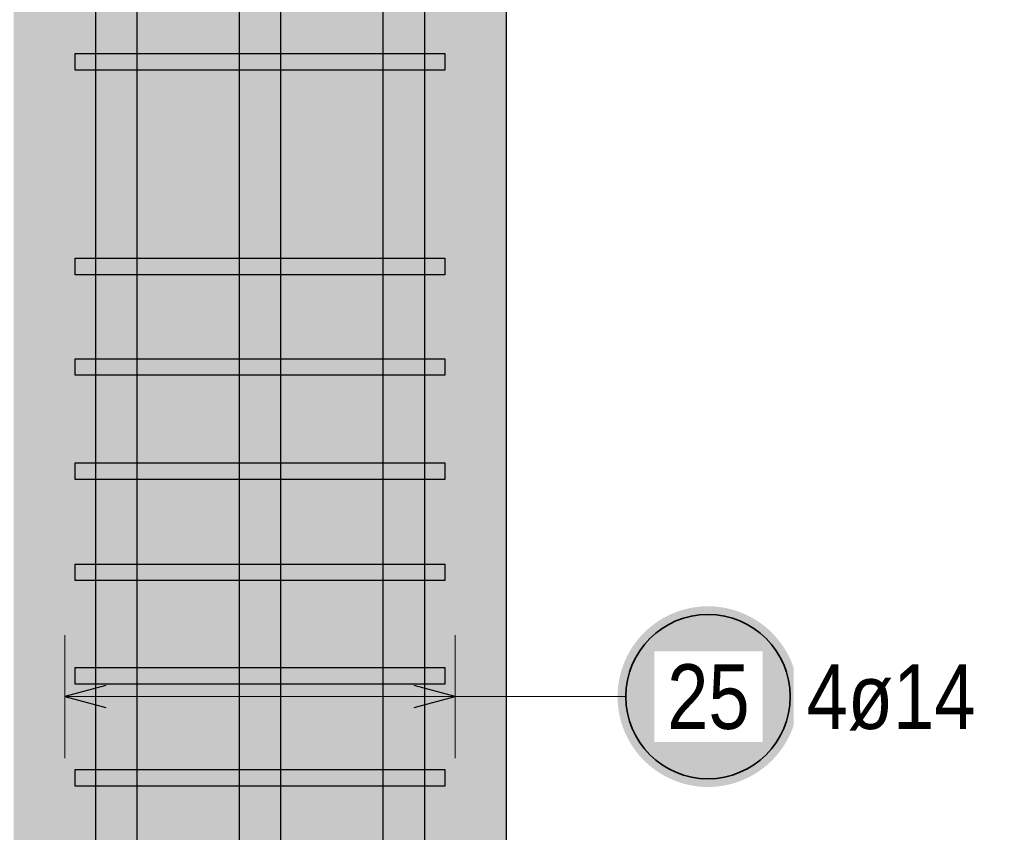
# Model space of a CAD drawing. Header units: millimetres. Extents: x -4 to 113, y -17 to 52.
# Tile 54 of 91: x 69.78 to 72.18, y 7.72 to 9.7. Entities that reach past the tile are written whole.
import ezdxf

# ---------------------------------------------------------------- set-up
doc = ezdxf.new("R2010")
doc.units = ezdxf.units.MM
doc.layers.add('Schraffuren', color=7, linetype='Continuous', lineweight=20)
doc.styles.add('Arial Narrow', font='ARIALN.TTF')

msp = doc.modelspace()

# ---------------------------------------------------------------- hatches: boundary and pattern name
at = {"layer": 'Schraffuren', "lineweight": 13, "true_color": 0xd7ffd7}
msp.add_hatch(color=254, dxfattribs=at).paths.add_polyline_path([(67.655441, 5.950338), (71.73605, 5.950338), (71.73605, 7.350338), (70.969641, 7.350338), (70.969641, 12.081592), (69.769641, 12.081592), (69.769641, 7.350338), (67.655441, 7.350338)])
at = {"layer": 'Schraffuren', "lineweight": 25, "true_color": 0xffffff}
msp.add_hatch(color=7, dxfattribs=at).paths.add_polyline_path([(71.679829, 8.047972), (71.679695, 8.05565), (71.679293, 8.063318), (71.678624, 8.070968), (71.677688, 8.07859), (71.676487, 8.086174), (71.675022, 8.093712), (71.673294, 8.101194), (71.671307, 8.108612), (71.669062, 8.115955), (71.666562, 8.123216), (71.66381, 8.130385), (71.660809, 8.137454), (71.657564, 8.144413), (71.654078, 8.151255), (71.650355, 8.157972), (71.6464, 8.164554), (71.642217, 8.170994), (71.637813, 8.177284), (71.633192, 8.183417), (71.628359, 8.189385), (71.623321, 8.19518), (71.618084, 8.200797), (71.612654, 8.206226), (71.607038, 8.211464), (71.601242, 8.216501), (71.595275, 8.221334), (71.589142, 8.225955), (71.582852, 8.23036), (71.576411, 8.234542), (71.569829, 8.238497), (71.563113, 8.24222), (71.556271, 8.245706), (71.549311, 8.248952), (71.542243, 8.251952), (71.535074, 8.254704), (71.527813, 8.257204), (71.520469, 8.259449), (71.513052, 8.261437), (71.50557, 8.263164), (71.498032, 8.264629), (71.490447, 8.265831), (71.482825, 8.266766), (71.475176, 8.267436), (71.467507, 8.267838), (71.459829, 8.267972), (71.452151, 8.267838), (71.444483, 8.267436), (71.436833, 8.266766), (71.429211, 8.265831), (71.421627, 8.264629), (71.414089, 8.263164), (71.406606, 8.261437), (71.399189, 8.259449), (71.391845, 8.257204), (71.384585, 8.254704), (71.377416, 8.251952), (71.370347, 8.248952), (71.363387, 8.245706), (71.356545, 8.24222), (71.349829, 8.238497), (71.343247, 8.234542), (71.336807, 8.23036), (71.330516, 8.225955), (71.324384, 8.221334), (71.318416, 8.216501), (71.31262, 8.211464), (71.307004, 8.206226), (71.301574, 8.200797), (71.296337, 8.19518), (71.291299, 8.189385), (71.286467, 8.183417), (71.281845, 8.177284), (71.277441, 8.170994), (71.273259, 8.164554), (71.269304, 8.157972), (71.265581, 8.151255), (71.262094, 8.144413), (71.258849, 8.137454), (71.255849, 8.130385), (71.253097, 8.123216), (71.250597, 8.115955), (71.248352, 8.108612), (71.246364, 8.101194), (71.244637, 8.093712), (71.243171, 8.086174), (71.24197, 8.07859), (71.241034, 8.070968), (71.240365, 8.063318), (71.239963, 8.05565), (71.239829, 8.047972), (71.239963, 8.040294), (71.240365, 8.032625), (71.241034, 8.024975), (71.24197, 8.017354), (71.243171, 8.009769), (71.244637, 8.002231), (71.246364, 7.994749), (71.248352, 7.987331), (71.250597, 7.979988), (71.253097, 7.972727), (71.255849, 7.965558), (71.258849, 7.95849), (71.262094, 7.95153), (71.265581, 7.944688), (71.269304, 7.937972), (71.273259, 7.931389), (71.277441, 7.924949), (71.281845, 7.918659), (71.286467, 7.912526), (71.291299, 7.906558), (71.296337, 7.900763), (71.301574, 7.895147), (71.307004, 7.889717), (71.31262, 7.88448), (71.318416, 7.879442), (71.324384, 7.874609), (71.330516, 7.869988), (71.336807, 7.865583), (71.343247, 7.861401), (71.349829, 7.857446), (71.356545, 7.853723), (71.363387, 7.850237), (71.370347, 7.846992), (71.377416, 7.843991), (71.384585, 7.841239), (71.391845, 7.838739), (71.399189, 7.836494), (71.406606, 7.834507), (71.414089, 7.832779), (71.421627, 7.831314), (71.429211, 7.830113), (71.436833, 7.829177), (71.444483, 7.828508), (71.452151, 7.828106), (71.459829, 7.827972), (71.467507, 7.828106), (71.475176, 7.828508), (71.482825, 7.829177), (71.490447, 7.830113), (71.498032, 7.831314), (71.50557, 7.832779), (71.513052, 7.834507), (71.520469, 7.836494), (71.527813, 7.838739), (71.535074, 7.841239), (71.542243, 7.843991), (71.549311, 7.846992), (71.556271, 7.850237), (71.563113, 7.853723), (71.569829, 7.857446), (71.576411, 7.861401), (71.582852, 7.865583), (71.589142, 7.869988), (71.595275, 7.874609), (71.601242, 7.879442), (71.607038, 7.88448), (71.612654, 7.889717), (71.618084, 7.895147), (71.623321, 7.900763), (71.628359, 7.906558), (71.633192, 7.912526), (71.637813, 7.918659), (71.642217, 7.924949), (71.6464, 7.931389), (71.650355, 7.937972), (71.654078, 7.944688), (71.657564, 7.95153), (71.660809, 7.95849), (71.66381, 7.965558), (71.666562, 7.972727), (71.669062, 7.979988), (71.671307, 7.987331), (71.673294, 7.994749), (71.675022, 8.002231), (71.676487, 8.009769), (71.677688, 8.017354), (71.678624, 8.024975), (71.679293, 8.032625)])

# ---------------------------------------------------------------- linework, layer by layer
at = {"color": 3, "linetype": 'Continuous', "lineweight": 25, "ltscale": 0.2}
for p, q in [((69.969641, 6.175338), (69.969641, 13.675338)), ((70.069641, 13.675338), (70.069641, 6.175338)), ((70.319641, 6.175338), (70.319641, 13.675338)), ((70.419641, 13.675338), (70.419641, 6.175338)), ((70.66964, 6.175338), (70.66964, 13.675338)), ((70.76964, 13.675338), (70.76964, 6.175338)), ((69.919541, 9.573525), (69.919541, 9.613525)), ((69.919541, 9.613525), (70.819641, 9.613525)), ((70.819641, 9.613525), (70.819641, 9.573525)), ((70.819641, 9.573525), (69.919541, 9.573525)), ((69.919541, 9.07523), (69.919541, 9.11523)), ((69.919541, 9.11523), (70.819641, 9.11523)), ((70.819641, 9.11523), (70.819641, 9.07523)), ((70.819641, 9.07523), (69.919541, 9.07523)), ((69.919641, 8.830338), (69.919641, 8.870338)), ((69.919641, 8.870338), (70.819741, 8.870338)), ((70.819741, 8.870338), (70.819741, 8.830338)), ((70.819741, 8.830338), (69.919641, 8.830338)), ((69.919541, 8.576934), (69.919541, 8.616934)), ((69.919541, 8.616934), (70.819641, 8.616934)), ((70.819641, 8.616934), (70.819641, 8.576934)), ((70.819641, 8.576934), (69.919541, 8.576934)), ((69.919641, 8.330338), (69.919641, 8.370338)), ((69.919641, 8.370338), (70.819741, 8.370338)), ((70.819741, 8.370338), (70.819741, 8.330338)), ((70.819741, 8.330338), (69.919641, 8.330338)), ((69.919541, 8.078639), (69.919541, 8.118639)), ((69.919541, 8.118639), (70.819641, 8.118639)), ((70.819641, 8.118639), (70.819641, 8.078639)), ((70.819641, 8.078639), (69.919541, 8.078639)), ((69.919641, 7.830338), (69.919641, 7.870338)), ((69.919641, 7.870338), (70.819741, 7.870338)), ((70.819741, 7.870338), (70.819741, 7.830338)), ((70.819741, 7.830338), (69.919641, 7.830338))]:
    msp.add_line(p, q, dxfattribs=at)
at = {"layer": 'Schraffuren', "color": 3, "linetype": 'Continuous', "lineweight": 25}
msp.add_line((70.969641, 7.350338), (70.969641, 12.081592), dxfattribs=at)
at = {"layer": 'Schraffuren', "color": 5, "linetype": 'Continuous', "lineweight": 18, "ltscale": 0.2}
for p, q in [((69.894641, 8.197972), (69.894641, 7.897972)), ((70.844641, 7.897972), (70.844641, 8.197972)), ((69.894641, 8.047972), (70.844641, 8.047972)), ((71.259829, 8.047972), (70.844641, 8.047972))]:
    msp.add_line(p, q, dxfattribs=at)
at = {"layer": 'Schraffuren', "color": 3, "linetype": 'Continuous', "lineweight": 25, "ltscale": 0.2}
for p, q in [((69.994641, 8.074767), (69.894641, 8.047972)), ((70.844641, 8.047972), (70.744641, 8.074767)), ((69.894641, 8.047972), (69.994641, 8.021177)), ((70.744641, 8.021177), (70.844641, 8.047972))]:
    msp.add_line(p, q, dxfattribs=at)
at = {"layer": 'Schraffuren', "color": 2, "linetype": 'Continuous', "lineweight": 35, "ltscale": 0.2}
msp.add_circle((71.459829, 8.047972), 0.2, dxfattribs=at)

# ---------------------------------------------------------------- next in the draw order: texts
at = {"layer": 'Schraffuren', "color": 2, "lineweight": 35, "char_height": 0.1575, "attachment_point": 1, "line_spacing_factor": 0.9, "style": 'Arial Narrow', "bg_fill": 3, "box_fill_scale": 1.2, "bg_fill_color": 256, "bg_fill_true_color": 13158600, "bg_fill_transparency": 0}
for s, insert in [('25', (71.360604, 8.126722)), ('4ø14', (71.699829, 8.126722))]:
    msp.add_mtext(s, dxfattribs=dict(at, insert=insert))

doc.saveas('drawing.dxf')
